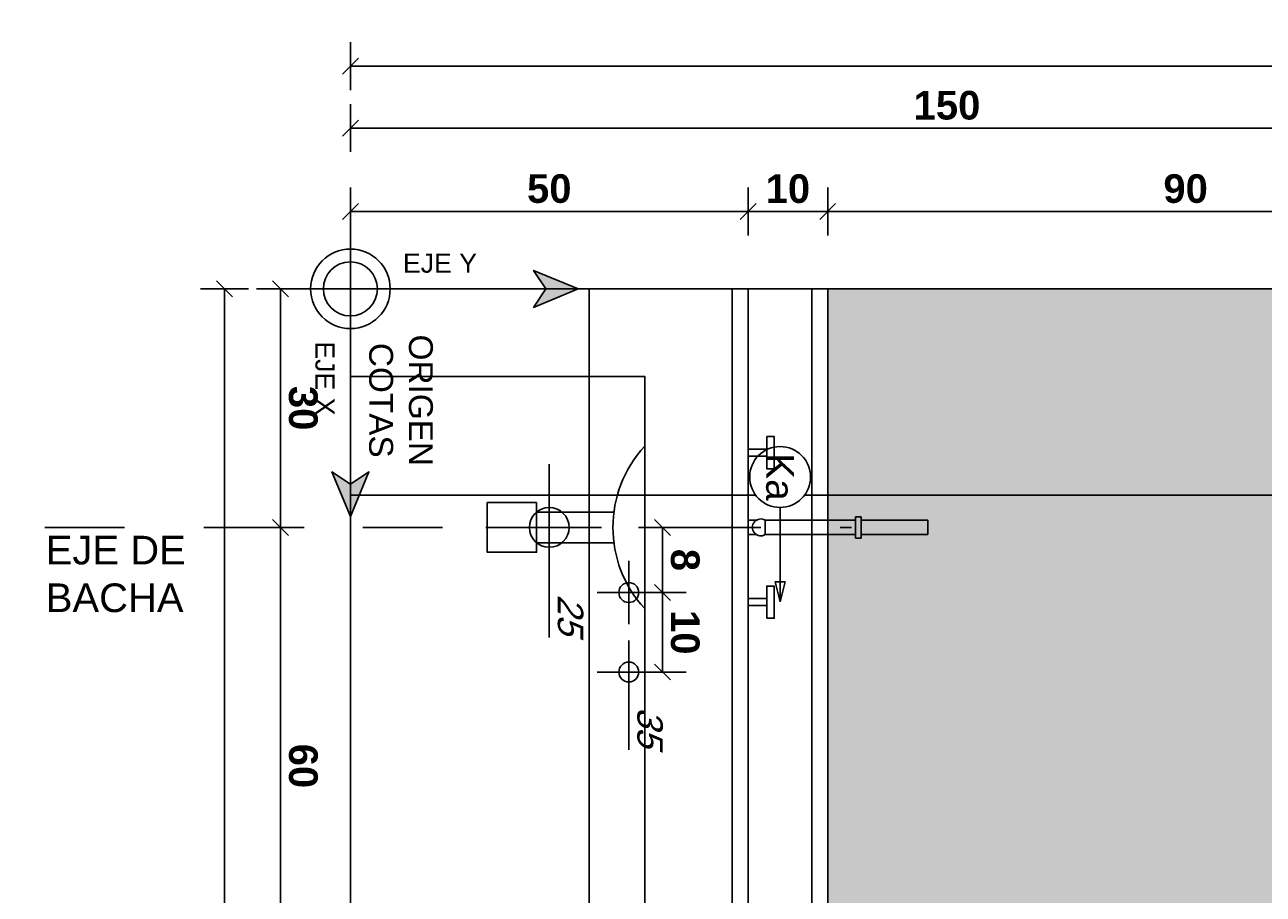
# Model space of a CAD drawing. Extents: x 1 to 126, y -14 to 17.
# Tile 27 of 131: x 29.1 to 30.66, y 0.81 to 1.91. Entities that reach past the tile are written whole.
import ezdxf
from ezdxf.enums import TextEntityAlignment as Align

# ---------------------------------------------------------------- set-up
doc = ezdxf.new("R2010")
doc.units = 0
doc.set_wipeout_variables(frame=1)
doc.header["$PDMODE"] = 3
doc.linetypes.add('DASHDOT', pattern=[1, 0.5, -0.25, 0, -0.25])
for name, color, linetype in [('A EQUIPAMIENTO FIJO', 1, 'Continuous'), ('A-ALBA-0', 9, 'Continuous'), ('A-ALBA-1', 1, 'Continuous'), ('A-ALBA-2', 2, 'Continuous'), ('A-ALBA-3', 3, 'Continuous'), ('A-ANNO-SIMB @ 20', 2, 'Continuous'), ('A-ANNO-SIMB-AXIS @ 20', 1, 'Continuous'), ('A-ANOT-COTA-ACUM', 1, 'Continuous'), ('A-ANOT-COTA-PARC', 1, 'Continuous'), ('A-ANOT-TTEC', 2, 'Continuous')]:
    doc.layers.add(name, color=color, linetype=linetype)
doc.layers.add('A-ALBA-4', color=2, linetype='Continuous', lineweight=25)
doc.styles.add('BIS-COTA', font='swissb.ttf')
doc.styles.add('BIS-COTA-ACUM', font='swissi.ttf', dxfattribs={"oblique": 20})
doc.styles.add('BIS-TXT', font='swiss.ttf')
doc.styles.add('E5-10', font='micross.ttf', dxfattribs={"height": 0.015})
doc.styles.add('E5-100', font='micross.ttf')
doc.dimstyles.new('BIS-COTA-ACUM', dxfattribs={"dimscale": 0.9, "dimtxt": 0.0016, "dimasz": 0.001, "dimexe": 0.0035, "dimexo": 0, "dimgap": 0.0005, "dimtad": 1, "dimdec": 1, "dimlfac": 100, "dimrnd": 1, "dimzin": 9, "dimdsep": 46, "dimtxsty": 'BIS-COTA-ACUM', "dimblk1": 'MARK1', "dimblk2": 'MARK2', "dimsah": 1, "dimcen": 0, "dimclrd": 1, "dimclre": 256, "dimclrt": 256, "dimaunit": 1, "dimadec": 0, "dimazin": 0, "dimtfac": 1, "dimtdec": 1, "dimtix": 1, "dimtmove": 2, "dimatfit": 3, "dimldrblk": 'MARK1', "dimfxl": 1, "dimtolj": 1, "dimarcsym": 1})
doc.dimstyles.new('BIS-COTA-PARC', dxfattribs={"dimscale": 0, "dimtxt": 0.0018, "dimasz": 0.001, "dimexe": 0.0015, "dimexo": 0, "dimgap": 0.0005, "dimtad": 1, "dimdec": 0, "dimlfac": 100, "dimzin": 9, "dimdsep": 46, "dimtxsty": 'BIS-COTA', "dimblk": 'OBLIQUE', "dimcen": 2.5, "dimclrd": 256, "dimclre": 251, "dimclrt": 2, "dimadec": 1, "dimazin": 2, "dimtfac": 1, "dimtdec": 0, "dimtix": 1, "dimtmove": 2, "dimatfit": 3, "dimldrblk": 'DOT', "dimfxl": 0.0015, "dimfxlon": 1, "dimtolj": 1, "dimtzin": 0, "dimarcsym": 0})

# ---------------------------------------------------------------- blocks, each defined once
blk = doc.blocks.new('*U54')
blk.add_lwpolyline([(-0.007846, 0), (-0.006596, 0.000312), (-0.006596, -0.000313)], close=True)
blk.add_wipeout([(0, -0.001913), (0.000299, -0.00189), (0.000591, -0.00182), (0.000869, -0.001705), (0.001125, -0.001548), (0.001353, -0.001353), (0.001548, -0.001125), (0.001705, -0.000869), (0.00182, -0.000591), (0.00189, -0.000299), (0.001913, 0), (0.00189, 0.000299), (0.00182, 0.000591), (0.001705, 0.000869), (0.001548, 0.001125), (0.001353, 0.001353), (0.001125, 0.001548), (0.000869, 0.001705), (0.000591, 0.00182), (0.000299, 0.00189), (0, 0.001913), (-0.000299, 0.00189), (-0.000591, 0.00182), (-0.000869, 0.001705), (-0.001125, 0.001548), (-0.001353, 0.001353), (-0.001548, 0.001125), (-0.001705, 0.000869), (-0.00182, 0.000591), (-0.00189, 0.000299), (-0.001913, 0), (-0.00189, -0.000299), (-0.00182, -0.000591), (-0.001705, -0.000869), (-0.001548, -0.001125), (-0.001353, -0.001353), (-0.001125, -0.001548), (-0.000869, -0.001705), (-0.000591, -0.00182), (-0.000299, -0.00189)])
at = {"linetype": 'Continuous'}
blk.add_line((-0.007846, 0), (-0.001913, 0), dxfattribs=at)
blk.add_circle((0, 0), 0.001913)
at = {"color": 1, "linetype": 'Continuous', "style": 'E5-100'}
blk.add_attdef('LETRA', text='', height=0.00175, dxfattribs=at).set_placement((0, 0), align=Align.MIDDLE_CENTER)
blk = doc.blocks.new('A-ANNO-DET-EJE')
for points in [[(0, 0.014314), (-0.001164, 0.011511), (0, 0.012284), (0.001164, 0.011511)], [(0.014314, 0), (0.011511, 0.001164), (0.012284, 0), (0.011511, -0.001164)]]:
    blk.add_hatch(color=0).paths.add_polyline_path(points)
at = {"color": 0}
for p, q in [((0, -0.004), (0, 0.012284)), ((-0.004, 0), (0.012284, 0))]:
    blk.add_line(p, q, dxfattribs=at)
for points in [[(0, 0.014314), (-0.001164, 0.011511), (0, 0.012284), (0.001164, 0.011511)], [(0.014314, 0), (0.011511, 0.001164), (0.012284, 0), (0.011511, -0.001164)]]:
    blk.add_lwpolyline(points, close=True, dxfattribs=at)
at = {"color": 0, "ltscale": 1.5}
for radius in [0.0025, 0.0017]:
    blk.add_circle((0, 0), radius, dxfattribs=at)
at = {"color": 0, "insert": (-0.001, 0.0033), "char_height": 0.0012, "width": 0.01172766, "attachment_point": 7, "rotation": 90, "style": 'E5-10'}
blk.add_mtext('{\\fArial|b0|i0|c238|p34;EJE Y}', dxfattribs=at)
at = {"color": 0, "style": 'E5-10'}
for s, insert, char_height, width, attachment_point in [('{\\fArial|b0|i0|c238|p34;ORIGEN\\fArial|b0|i0|c0|p34;\\P\\fArial|b0|i0|c238|p34;COTAS}', (0.007005, 0.00317), 0.0015, 0.00985848, 5), ('{\\fArial|b0|i0|c238|p34;EJE X}', (0.0033, -0.001), 0.0012, 0.01172766, 1)]:
    blk.add_mtext(s, dxfattribs=dict(at, insert=insert, char_height=char_height, width=width, attachment_point=attachment_point))
blk = doc.blocks.new('BIS-TOMA-AGUA')
at = {"linetype": 'DASHDOT', "ltscale": 0.03}
for p, q in [((0, -0.03984), (0, 0.03984)), ((-0.03984, 0), (0.03984, 0))]:
    blk.add_line(p, q, dxfattribs=at)
blk.add_circle((0, 0), 0.0125)
blk = doc.blocks.new('_Oblique')
at = {"color": 0, "lineweight": -2}
blk.add_line((-0.5, -0.5), (0.5, 0.5), dxfattribs=at)
blk = doc.blocks.new('*D303')
at = {"layer": 'A-ANOT-COTA-PARC', "color": 251, "lineweight": -2, "transparency": 16777216}
for p, q in [((29.4561, 1.5762), (29.3961, 1.5762)), ((29.4561, 1.2762), (29.3961, 1.2762))]:
    blk.add_line(p, q, dxfattribs=at)
at = {"layer": 'A-ANOT-COTA-PARC', "lineweight": -2, "transparency": 16777216}
blk.add_line((29.4261, 1.5762), (29.4261, 1.2762), dxfattribs=at)
at = {"layer": 'Defpoints', "color": 0, "transparency": 16777216}
for p in [(29.5141, 1.5762), (29.4261, 1.2762), (29.5141, 1.2762)]:
    blk.add_point(p, dxfattribs=at)
at = {"layer": 'A-ANOT-COTA-PARC', "lineweight": -2, "transparency": 16777216, "xscale": 0.02, "yscale": 0.02, "zscale": 0.02}
for p, rotation in [((29.4261, 1.5762), 90), ((29.4261, 1.2762), 270)]:
    blk.add_blockref('_Oblique', p, dxfattribs=dict(at, rotation=rotation))
at = {"layer": 'A-ANOT-COTA-PARC', "color": 2, "transparency": 16777216, "insert": (29.4546, 1.4262), "char_height": 0.036, "attachment_point": 5, "rotation": 270, "style": 'BIS-COTA'}
blk.add_mtext('\\A1;30', dxfattribs=at)
blk = doc.blocks.new('_Dot')
at = {"color": 0, "linetype": 'ByBlock', "lineweight": -2}
blk.add_line((-0.5, 0), (-1, 0), dxfattribs=at)
at = {"color": 0, "linetype": 'ByBlock', "const_width": 0.5}
blk.add_lwpolyline([(-0.25, 0, 1), (0.25, 0, 1)], format="xyb", close=True, dxfattribs=at)
blk = doc.blocks.new('*D304')
at = {"layer": 'A-ANOT-COTA-PARC', "color": 251, "lineweight": -2, "transparency": 16777216}
for p, q in [((29.4561, 1.2762), (29.3961, 1.2762)), ((29.4561, 0.6762), (29.3961, 0.6762))]:
    blk.add_line(p, q, dxfattribs=at)
at = {"layer": 'A-ANOT-COTA-PARC', "lineweight": -2, "transparency": 16777216}
blk.add_line((29.4261, 1.2762), (29.4261, 0.6762), dxfattribs=at)
at = {"layer": 'Defpoints', "color": 0, "transparency": 16777216}
for p in [(29.5141, 1.2762), (29.4261, 0.6762), (29.5141, 0.6762)]:
    blk.add_point(p, dxfattribs=at)
at = {"layer": 'A-ANOT-COTA-PARC', "lineweight": -2, "transparency": 16777216, "xscale": 0.02, "yscale": 0.02, "zscale": 0.02}
for p, rotation in [((29.4261, 1.2762), 90), ((29.4261, 0.6762), 270)]:
    blk.add_blockref('_Oblique', p, dxfattribs=dict(at, rotation=rotation))
at = {"layer": 'A-ANOT-COTA-PARC', "color": 2, "transparency": 16777216, "insert": (29.4547, 0.9762), "char_height": 0.036, "attachment_point": 5, "rotation": 270, "style": 'BIS-COTA'}
blk.add_mtext('\\A1;60', dxfattribs=at)
blk = doc.blocks.new('*D306')
at = {"layer": 'A-ANOT-COTA-PARC', "color": 251, "lineweight": -2, "transparency": 16777216}
for p, q in [((29.3858, 1.5762), (29.3258, 1.5762)), ((29.3858, -2.3238), (29.3258, -2.3238))]:
    blk.add_line(p, q, dxfattribs=at)
at = {"layer": 'A-ANOT-COTA-PARC', "lineweight": -2, "transparency": 16777216}
blk.add_line((29.3558, -2.3238), (29.3558, 1.5762), dxfattribs=at)
at = {"layer": 'Defpoints', "color": 0, "transparency": 16777216}
for p in [(29.3558, 1.5762), (29.5141, 1.5762), (29.5141, -2.3238)]:
    blk.add_point(p, dxfattribs=at)
at = {"layer": 'A-ANOT-COTA-PARC', "lineweight": -2, "transparency": 16777216, "xscale": 0.02, "yscale": 0.02, "zscale": 0.02}
for p, rotation in [((29.3558, 1.5762), 90), ((29.3558, -2.3238), 270)]:
    blk.add_blockref('_Oblique', p, dxfattribs=dict(at, rotation=rotation))
at = {"layer": 'A-ANOT-COTA-PARC', "color": 2, "transparency": 16777216, "insert": (29.3843, -0.3738), "char_height": 0.036, "attachment_point": 5, "rotation": 270, "style": 'BIS-COTA'}
blk.add_mtext('\\A1;390', dxfattribs=at)
blk = doc.blocks.new('*D311')
at = {"layer": 'A-ANOT-COTA-PARC', "color": 251, "lineweight": -2, "transparency": 16777216}
for p, q in [((29.8763, 1.1943), (29.9363, 1.1943)), ((29.8763, 1.0943), (29.9363, 1.0943))]:
    blk.add_line(p, q, dxfattribs=at)
at = {"layer": 'A-ANOT-COTA-PARC', "lineweight": -2, "transparency": 16777216}
blk.add_line((29.9063, 1.1943), (29.9063, 1.0943), dxfattribs=at)
at = {"layer": 'Defpoints', "color": 0, "transparency": 16777216}
for p in [(29.8641, 1.1943), (29.8641, 1.0943), (29.9063, 1.0943)]:
    blk.add_point(p, dxfattribs=at)
at = {"layer": 'A-ANOT-COTA-PARC', "lineweight": -2, "transparency": 16777216, "xscale": 0.02, "yscale": 0.02, "zscale": 0.02}
for p, rotation in [((29.9063, 1.1943), 90), ((29.9063, 1.0943), 270)]:
    blk.add_blockref('_Oblique', p, dxfattribs=dict(at, rotation=rotation))
at = {"layer": 'A-ANOT-COTA-PARC', "color": 2, "transparency": 16777216, "insert": (29.9348, 1.1443), "char_height": 0.036, "attachment_point": 5, "rotation": 270, "style": 'BIS-COTA'}
blk.add_mtext('\\A1;10', dxfattribs=at)
blk = doc.blocks.new('*D312')
at = {"layer": 'A-ANOT-COTA-PARC', "color": 251, "lineweight": -2, "transparency": 16777216}
for p, q in [((29.8763, 1.2762), (29.9363, 1.2762)), ((29.8763, 1.1943), (29.9363, 1.1943))]:
    blk.add_line(p, q, dxfattribs=at)
at = {"layer": 'A-ANOT-COTA-PARC', "lineweight": -2, "transparency": 16777216}
blk.add_line((29.9063, 1.1943), (29.9063, 1.2762), dxfattribs=at)
at = {"layer": 'Defpoints', "color": 0, "transparency": 16777216}
for p in [(29.8641, 1.2762), (29.9063, 1.2762), (29.8641, 1.1943)]:
    blk.add_point(p, dxfattribs=at)
at = {"layer": 'A-ANOT-COTA-PARC', "lineweight": -2, "transparency": 16777216, "xscale": 0.02, "yscale": 0.02, "zscale": 0.02}
for p, rotation in [((29.9063, 1.2762), 90), ((29.9063, 1.1943), 270)]:
    blk.add_blockref('_Oblique', p, dxfattribs=dict(at, rotation=rotation))
at = {"layer": 'A-ANOT-COTA-PARC', "color": 2, "transparency": 16777216, "insert": (29.9348, 1.2353), "char_height": 0.036, "attachment_point": 5, "rotation": 270, "style": 'BIS-COTA'}
blk.add_mtext('\\A1;8', dxfattribs=at)
blk = doc.blocks.new('*D313')
at = {"layer": 'A-ANOT-COTA-ACUM', "lineweight": -2, "transparency": 16777216}
blk.add_line((29.7641, 1.2762), (29.7641, 1.1378), dxfattribs=at)
at = {"layer": 'Defpoints', "color": 0, "transparency": 16777216}
for p in [(25.0807, 1.8885), (29.7641, 1.2762), (29.7641, 1.2063)]:
    blk.add_point(p, dxfattribs=at)
at = {"layer": 'A-ANOT-COTA-ACUM', "transparency": 16777216, "insert": (29.7906, 1.167), "char_height": 0.032, "attachment_point": 5, "rotation": 270, "style": 'BIS-COTA-ACUM'}
blk.add_mtext('\\A1;25', dxfattribs=at)
blk = doc.blocks.new('MARK1')
at = {"color": 0}
for p, q in [((1, 0), (-1, 0)), ((0, 1.5), (0, -1.5))]:
    blk.add_line(p, q, dxfattribs=at)
blk.add_lwpolyline([(0.5, 0.5), (-0.5, -0.5)], dxfattribs=at)
blk = doc.blocks.new('MARK2')
at = {"color": 0}
for p, q in [((1, 0), (-1, 0)), ((0, 1.5), (0, -1.5))]:
    blk.add_line(p, q, dxfattribs=at)
blk.add_lwpolyline([(0.5, 0.5), (-0.5, -0.5)], dxfattribs=at)
blk = doc.blocks.new('*D314')
at = {"layer": 'A-ANOT-COTA-ACUM', "lineweight": -2, "transparency": 16777216}
blk.add_line((29.8641, 1.0943), (29.8641, 0.9963), dxfattribs=at)
at = {"layer": 'Defpoints', "color": 0, "transparency": 16777216}
for p in [(25.0807, 1.8885), (29.8641, 1.0943, -0.0001), (29.8641, 1.0647, -0.0001)]:
    blk.add_point(p, dxfattribs=at)
at = {"layer": 'A-ANOT-COTA-ACUM', "transparency": 16777216, "insert": (29.8906, 1.0255), "char_height": 0.032, "attachment_point": 5, "rotation": 270, "style": 'BIS-COTA-ACUM'}
blk.add_mtext('\\A1;35', dxfattribs=at)
blk = doc.blocks.new('*D315')
at = {"layer": 'A-ANOT-COTA-ACUM', "lineweight": -2, "transparency": 16777216}
blk.add_line((29.7641, 0.6762), (29.7641, 0.5378), dxfattribs=at)
at = {"layer": 'Defpoints', "color": 0, "transparency": 16777216}
for p in [(25.0807, 1.2885), (29.7641, 0.6762), (29.7641, 0.6063)]:
    blk.add_point(p, dxfattribs=at)
at = {"layer": 'A-ANOT-COTA-ACUM', "transparency": 16777216, "insert": (29.7906, 0.567), "char_height": 0.032, "attachment_point": 5, "rotation": 270, "style": 'BIS-COTA-ACUM'}
blk.add_mtext('\\A1;25', dxfattribs=at)
blk = doc.blocks.new('*D316')
at = {"layer": 'A-ANOT-COTA-ACUM', "lineweight": -2, "transparency": 16777216}
blk.add_line((29.8641, 0.4943), (29.8641, 0.3963), dxfattribs=at)
at = {"layer": 'Defpoints', "color": 0, "transparency": 16777216}
for p in [(25.0807, 1.2885), (29.8641, 0.4943, -0.0001), (29.8641, 0.4647, -0.0001)]:
    blk.add_point(p, dxfattribs=at)
at = {"layer": 'A-ANOT-COTA-ACUM', "transparency": 16777216, "insert": (29.8906, 0.4255), "char_height": 0.032, "attachment_point": 5, "rotation": 270, "style": 'BIS-COTA-ACUM'}
blk.add_mtext('\\A1;35', dxfattribs=at)
blk = doc.blocks.new('*D331')
at = {"layer": 'A-ANOT-COTA-ACUM', "lineweight": -2, "transparency": 16777216}
blk.add_line((30.6541, -1.4691), (30.4549, -1.4691), dxfattribs=at)
at = {"layer": 'Defpoints', "color": 0, "transparency": 16777216}
for p in [(29.5141, 1.5762), (30.5477, -1.4691), (30.6541, -1.4691)]:
    blk.add_point(p, dxfattribs=at)
at = {"layer": 'A-ANOT-COTA-ACUM', "transparency": 16777216, "insert": (30.4963, -1.4426), "char_height": 0.032, "attachment_point": 5, "style": 'BIS-COTA-ACUM'}
blk.add_mtext('\\A1;305', dxfattribs=at)
blk = doc.blocks.new('*D332')
at = {"layer": 'A-ANOT-COTA-ACUM', "lineweight": -2, "transparency": 16777216}
blk.add_line((30.7141, -1.4291), (30.7141, -1.2861), dxfattribs=at)
at = {"layer": 'Defpoints', "color": 0, "transparency": 16777216}
for p in [(29.5141, 1.5762), (30.7141, -1.3746), (30.7141, -1.4291)]:
    blk.add_point(p, dxfattribs=at)
at = {"layer": 'A-ANOT-COTA-ACUM', "transparency": 16777216, "insert": (30.7406, -1.3253), "char_height": 0.032, "attachment_point": 5, "rotation": 270, "style": 'BIS-COTA-ACUM'}
blk.add_mtext('\\A1;120', dxfattribs=at)
blk = doc.blocks.new('*D522')
at = {"layer": 'A-ANOT-COTA-PARC', "color": 251, "lineweight": -2, "transparency": 16777216}
for p, q in [((29.5141, 1.6435), (29.5141, 1.7035)), ((30.0141, 1.6435), (30.0141, 1.7035))]:
    blk.add_line(p, q, dxfattribs=at)
at = {"layer": 'A-ANOT-COTA-PARC', "lineweight": -2, "transparency": 16777216}
blk.add_line((29.5141, 1.6735), (30.0141, 1.6735), dxfattribs=at)
at = {"layer": 'Defpoints', "color": 0, "transparency": 16777216}
for p in [(30.0141, 1.6735), (29.5141, 1.5762), (30.0141, 1.5762)]:
    blk.add_point(p, dxfattribs=at)
at = {"layer": 'A-ANOT-COTA-PARC', "lineweight": -2, "transparency": 16777216, "xscale": 0.02, "yscale": 0.02, "zscale": 0.02, "rotation": 180}
blk.add_blockref('_Oblique', (29.5141, 1.6735), dxfattribs=at)
at = {"layer": 'A-ANOT-COTA-PARC', "lineweight": -2, "transparency": 16777216, "xscale": 0.02, "yscale": 0.02, "zscale": 0.02}
blk.add_blockref('_Oblique', (30.0141, 1.6735), dxfattribs=at)
at = {"layer": 'A-ANOT-COTA-PARC', "color": 2, "transparency": 16777216, "insert": (29.7641, 1.7021), "char_height": 0.036, "attachment_point": 5, "style": 'BIS-COTA'}
blk.add_mtext('\\A1;50', dxfattribs=at)
blk = doc.blocks.new('*D523')
at = {"layer": 'A-ANOT-COTA-PARC', "color": 251, "lineweight": -2, "transparency": 16777216}
for p, q in [((30.0141, 1.6435), (30.0141, 1.7035)), ((30.1141, 1.6435), (30.1141, 1.7035))]:
    blk.add_line(p, q, dxfattribs=at)
at = {"layer": 'A-ANOT-COTA-PARC', "lineweight": -2, "transparency": 16777216}
blk.add_line((30.0141, 1.6735), (30.1141, 1.6735), dxfattribs=at)
at = {"layer": 'Defpoints', "color": 0, "transparency": 16777216}
for p in [(30.1141, 1.6735), (30.0141, 1.5762), (30.1141, 1.5762)]:
    blk.add_point(p, dxfattribs=at)
at = {"layer": 'A-ANOT-COTA-PARC', "lineweight": -2, "transparency": 16777216, "xscale": 0.02, "yscale": 0.02, "zscale": 0.02, "rotation": 180}
blk.add_blockref('_Oblique', (30.0141, 1.6735), dxfattribs=at)
at = {"layer": 'A-ANOT-COTA-PARC', "lineweight": -2, "transparency": 16777216, "xscale": 0.02, "yscale": 0.02, "zscale": 0.02}
blk.add_blockref('_Oblique', (30.1141, 1.6735), dxfattribs=at)
at = {"layer": 'A-ANOT-COTA-PARC', "color": 2, "transparency": 16777216, "insert": (30.0641, 1.702), "char_height": 0.036, "attachment_point": 5, "style": 'BIS-COTA'}
blk.add_mtext('\\A1;10', dxfattribs=at)
blk = doc.blocks.new('*D524')
at = {"layer": 'A-ANOT-COTA-PARC', "color": 251, "lineweight": -2, "transparency": 16777216}
for p, q in [((30.1141, 1.6435), (30.1141, 1.7035)), ((31.0141, 1.6435), (31.0141, 1.7035))]:
    blk.add_line(p, q, dxfattribs=at)
at = {"layer": 'A-ANOT-COTA-PARC', "lineweight": -2, "transparency": 16777216}
blk.add_line((30.1141, 1.6735), (31.0141, 1.6735), dxfattribs=at)
at = {"layer": 'Defpoints', "color": 0, "transparency": 16777216}
for p in [(31.0141, 1.6735), (30.1141, 1.5762), (31.0141, 1.5762)]:
    blk.add_point(p, dxfattribs=at)
at = {"layer": 'A-ANOT-COTA-PARC', "lineweight": -2, "transparency": 16777216, "xscale": 0.02, "yscale": 0.02, "zscale": 0.02, "rotation": 180}
blk.add_blockref('_Oblique', (30.1141, 1.6735), dxfattribs=at)
at = {"layer": 'A-ANOT-COTA-PARC', "lineweight": -2, "transparency": 16777216, "xscale": 0.02, "yscale": 0.02, "zscale": 0.02}
blk.add_blockref('_Oblique', (31.0141, 1.6735), dxfattribs=at)
at = {"layer": 'A-ANOT-COTA-PARC', "color": 2, "transparency": 16777216, "insert": (30.5641, 1.7021), "char_height": 0.036, "attachment_point": 5, "style": 'BIS-COTA'}
blk.add_mtext('\\A1;90', dxfattribs=at)
blk = doc.blocks.new('*D525')
at = {"layer": 'A-ANOT-COTA-PARC', "color": 251, "lineweight": -2, "transparency": 16777216}
for p, q in [((29.5141, 1.7484), (29.5141, 1.8084)), ((31.0141, 1.7484), (31.0141, 1.8084))]:
    blk.add_line(p, q, dxfattribs=at)
at = {"layer": 'A-ANOT-COTA-PARC', "lineweight": -2, "transparency": 16777216}
blk.add_line((29.5141, 1.7784), (31.0141, 1.7784), dxfattribs=at)
at = {"layer": 'Defpoints', "color": 0, "transparency": 16777216}
for p in [(31.0141, 1.7784), (29.5141, 1.5762), (31.0141, 1.5762)]:
    blk.add_point(p, dxfattribs=at)
at = {"layer": 'A-ANOT-COTA-PARC', "lineweight": -2, "transparency": 16777216, "xscale": 0.02, "yscale": 0.02, "zscale": 0.02, "rotation": 180}
blk.add_blockref('_Oblique', (29.5141, 1.7784), dxfattribs=at)
at = {"layer": 'A-ANOT-COTA-PARC', "lineweight": -2, "transparency": 16777216, "xscale": 0.02, "yscale": 0.02, "zscale": 0.02}
blk.add_blockref('_Oblique', (31.0141, 1.7784), dxfattribs=at)
at = {"layer": 'A-ANOT-COTA-PARC', "color": 2, "transparency": 16777216, "insert": (30.2641, 1.8069), "char_height": 0.036, "attachment_point": 5, "style": 'BIS-COTA'}
blk.add_mtext('\\A1;150', dxfattribs=at)
blk = doc.blocks.new('*D527')
at = {"layer": 'A-ANOT-COTA-PARC', "color": 251, "lineweight": -2, "transparency": 16777216}
for p, q in [((29.5141, 1.8263), (29.5141, 1.8863)), ((31.9142, 1.8263), (31.9142, 1.8863))]:
    blk.add_line(p, q, dxfattribs=at)
at = {"layer": 'A-ANOT-COTA-PARC', "lineweight": -2, "transparency": 16777216}
blk.add_line((31.9142, 1.8563), (29.5141, 1.8563), dxfattribs=at)
at = {"layer": 'Defpoints', "color": 0, "transparency": 16777216}
for p in [(29.5141, 1.8563), (31.9142, 1.5912), (29.5141, 1.5762)]:
    blk.add_point(p, dxfattribs=at)
at = {"layer": 'A-ANOT-COTA-PARC', "lineweight": -2, "transparency": 16777216, "xscale": 0.02, "yscale": 0.02, "zscale": 0.02, "rotation": 180}
blk.add_blockref('_Oblique', (29.5141, 1.8563), dxfattribs=at)
at = {"layer": 'A-ANOT-COTA-PARC', "lineweight": -2, "transparency": 16777216, "xscale": 0.02, "yscale": 0.02, "zscale": 0.02}
blk.add_blockref('_Oblique', (31.9142, 1.8563), dxfattribs=at)
at = {"layer": 'A-ANOT-COTA-PARC', "color": 2, "transparency": 16777216, "insert": (30.7141, 1.8847), "char_height": 0.036, "attachment_point": 5, "style": 'BIS-COTA'}
blk.add_mtext('\\A1;240', dxfattribs=at)

msp = doc.modelspace()

# ---------------------------------------------------------------- hatches: boundary and pattern name
at = {"layer": 'A-ALBA-0'}
h = msp.add_hatch(dxfattribs=at)
h.set_pattern_fill('_USER', color=256, scale=0.6, angle=180, pattern_type=0)
h.set_pattern_definition([(180, (29.5141, -0.4838), (-9e-16, -0.6), [])])
h.paths.add_polyline_path([(31.0141, 1.5762), (29.5141, 1.5762), (29.5141, -0.4585), (31.0141, -0.4585)])
h = msp.add_hatch(dxfattribs=at)
h.set_pattern_fill('_USER', color=256, scale=0.3, angle=270, pattern_type=0)
h.set_pattern_definition([(270, (31.0141, -0.9344), (0.3, -4e-16), [])])
h.paths.add_polyline_path([(31.0141, -0.4838), (29.5141, -0.4838), (29.5141, 1.5762), (29.9441, 1.5762), (29.9441, -0.2238), (31.0141, -0.2238)])
at = {"layer": 'A-ALBA-1'}
h = msp.add_hatch(dxfattribs=at)
h.set_pattern_fill('DOTS', color=256, scale=0.01, angle=450)
h.set_pattern_definition([(90, (24.914115, -2.62511), (-0.015875, 0.0079375), [0, -0.015875])])
h.paths.add_polyline_path([(30.1141, 1.5762), (31.0141, 1.5762), (31.0141, -0.2238), (30.1141, -0.2238)])

# ---------------------------------------------------------------- linework, layer by layer
at = {"layer": 'A EQUIPAMIENTO FIJO'}
for p, q in [((30.1491, 1.2627), (30.1491, 1.2897)), ((30.1491, 1.2897), (30.1563, 1.2897)), ((30.1563, 1.2627), (30.1563, 1.2897)), ((30.1563, 1.2852), (30.2401, 1.2852)), ((30.2401, 1.2672), (30.2401, 1.2852)), ((30.1491, 1.2627), (30.1563, 1.2627)), ((30.1563, 1.2672), (30.2401, 1.2672))]:
    msp.add_line(p, q, dxfattribs=at)
at = {"layer": 'A EQUIPAMIENTO FIJO', "color": 252}
msp.add_lwpolyline([(29.7481, 1.3074), (29.6862, 1.3074), (29.6862, 1.2449), (29.7481, 1.2449)], close=True, dxfattribs=at)
msp.add_lwpolyline([(29.8453, 1.2953), (29.7481, 1.2953), (29.7481, 1.257), (29.8453, 1.257)], dxfattribs=at)
at = {"layer": 'A EQUIPAMIENTO FIJO', "color": 252, "ltscale": 0.4}
msp.add_arc((29.9944, 1.2762), 0.1503, 137.2133, 222.7867, dxfattribs=at)
at = {"layer": 'A-ALBA-1'}
msp.add_lwpolyline([(30.1141, 1.5762), (31.0141, 1.5762), (31.0141, -0.2238), (30.1141, -0.2238)], close=True, dxfattribs=at)
at = {"layer": 'A-ALBA-2'}
msp.add_lwpolyline([(29.9941, 1.5762), (29.5141, 1.5762), (29.5141, 1.4662), (29.8841, 1.4662), (29.8841, -0.1138), (29.5141, -0.1138), (29.5141, -0.2238), (29.9941, -0.2238)], close=True, dxfattribs=at)

# ---------------------------------------------------------------- block references
at = {"layer": 'A-ALBA-3', "xscale": -1.999999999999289, "yscale": 1.999999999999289, "zscale": 1.999999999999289, "rotation": 180}
msp.add_blockref('BIS-TOMA-AGUA', (29.7641, 1.2762), dxfattribs=at)
at = {"layer": 'A-ALBA-3', "rotation": 179.9999999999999}
msp.add_blockref('BIS-TOMA-AGUA', (29.8641, 1.1943), dxfattribs=at)
msp.add_blockref('BIS-TOMA-AGUA', (29.8641, 1.1943), dxfattribs=at)
at = {"layer": 'A-ALBA-3', "xscale": -1, "rotation": 359.9999999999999}
msp.add_blockref('BIS-TOMA-AGUA', (29.8641, 1.0943), dxfattribs=at)
at = {"layer": 'A-ANNO-SIMB-AXIS @ 20', "xscale": 20, "yscale": 20, "zscale": 20, "rotation": 270.0000000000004}
msp.add_blockref('A-ANNO-DET-EJE', (29.5141, 1.5762), dxfattribs=at)

# ---------------------------------------------------------------- texts
at = {"layer": 'A-ANOT-TTEC', "insert": (29.1311, 1.1692), "char_height": 0.036, "attachment_point": 7, "style": 'BIS-TXT'}
msp.add_mtext_dynamic_manual_height_columns('EJE DE\\PBACHA', width=0.605992, gutter_width=0.025, heights=[0], dxfattribs=at)

# ---------------------------------------------------------------- dimensions: what is measured, and where the dimension line sits
at = {"layer": 'A-ANOT-COTA-ACUM'}
for feature_location, offset, origin, text, picture, middle in [((29.7641, 1.2762), (0, -0.0699), (25.0807, 1.8885), '25', '*D313', (29.7906, 1.167)), ((29.8641, 1.0943, -0.0001), (0, -0.0296), (25.0807, 1.8885), '35', '*D314', (29.8906, 1.0255)), ((29.7641, 0.6762), (0, -0.0699), (25.0807, 1.2885), '25', '*D315', (29.7906, 0.567)), ((29.8641, 0.4943, -0.0001), (0, -0.0296), (25.0807, 1.2885), '35', '*D316', (29.8906, 0.4255))]:
    dim = msp.add_ordinate_dim(feature_location=feature_location, offset=offset, dtype=0, origin=origin, text=text, dimstyle='BIS-COTA-ACUM', override={"dimscale": 0, "dimtix": 1, "dimtofl": 1, "dimtmove": 2, "dimatfit": 3}, dxfattribs=at)
    dim.commit()
    dim.dimension.update_dxf_attribs({"geometry": picture, "text_midpoint": middle})
at = {"layer": 'A-ANOT-COTA-PARC'}
for base, p1, p2, picture, middle in [((29.5141, 1.8563), (31.9142, 1.5912), (29.5141, 1.5762), '*D527', (30.7141, 1.8847)), ((31.0141, 1.7784), (29.5141, 1.5762), (31.0141, 1.5762), '*D525', (30.2641, 1.8069)), ((30.0141, 1.6735), (29.5141, 1.5762), (30.0141, 1.5762), '*D522', (29.7641, 1.7021)), ((30.1141, 1.6735), (30.0141, 1.5762), (30.1141, 1.5762), '*D523', (30.0641, 1.702)), ((31.0141, 1.6735), (30.1141, 1.5762), (31.0141, 1.5762), '*D524', (30.5641, 1.7021))]:
    dim = msp.add_linear_dim(base=base, p1=p1, p2=p2, dimstyle='BIS-COTA-PARC', override={"dimscale": 0, "dimtix": 1, "dimtofl": 1, "dimtmove": 2, "dimatfit": 3}, dxfattribs=at)
    dim.commit()
    dim.dimension.update_dxf_attribs({"geometry": picture, "text_midpoint": middle})
for base, p1, p2, picture, middle in [((29.3558, 1.5762), (29.5141, -2.3238), (29.5141, 1.5762), '*D306', (29.3843, -0.3738)), ((29.4261, 1.2762), (29.5141, 1.5762), (29.5141, 1.2762), '*D303', (29.4546, 1.4262)), ((29.4261, 0.6762), (29.5141, 1.2762), (29.5141, 0.6762), '*D304', (29.4547, 0.9762)), ((29.9063, 1.2762), (29.8641, 1.1943), (29.8641, 1.2762), '*D312', (29.9348, 1.2353)), ((29.9063, 1.0943), (29.8641, 1.1943), (29.8641, 1.0943), '*D311', (29.9348, 1.1443))]:
    dim = msp.add_linear_dim(base=base, p1=p1, p2=p2, angle=270, dimstyle='BIS-COTA-PARC', override={"dimscale": 0, "dimtix": 1, "dimtofl": 1, "dimtmove": 2, "dimatfit": 3}, dxfattribs=at)
    dim.commit()
    dim.dimension.update_dxf_attribs({"geometry": picture, "text_midpoint": middle})

# ---------------------------------------------------------------- next in the draw order: block references
at = {"layer": 'A-ANNO-SIMB @ 20', "linetype": 'Continuous'}
ref = msp.add_blockref('*U54', (30.0543, 1.3396), dxfattribs=dict(at, xscale=-20, yscale=20, zscale=20, rotation=269.9999999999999))
ref.add_attrib('LETRA', 'Ka', dxfattribs={"layer": '0', "color": 1, "linetype": 'Continuous', "height": 0.035, "rotation": 270, "style": 'E5-100'}).set_placement((30.0543, 1.3396), align=Align.MIDDLE_CENTER)

# ---------------------------------------------------------------- next in the draw order: linework, layer by layer
at = {"color": 1}
for points in [[(30.0375, 1.3905), (30.047, 1.3905), (30.047, 1.35), (30.0375, 1.35)], [(30.0141, 1.3658), (30.0375, 1.3658), (30.0375, 1.3746), (30.0141, 1.3746)], [(30.0375, 1.1619), (30.047, 1.1619), (30.047, 1.2025), (30.0375, 1.2025)], [(30.0141, 1.1866), (30.0375, 1.1866), (30.0375, 1.1778), (30.0141, 1.1778)]]:
    msp.add_lwpolyline(points, close=True, dxfattribs=at)
at = {"layer": 'A EQUIPAMIENTO FIJO'}
for p, q in [((30.0141, 1.2852), (30.0245, 1.2852)), ((30.0357, 1.2852), (30.1491, 1.2852)), ((30.0357, 1.2672), (30.0357, 1.2852)), ((30.0141, 1.2672), (30.0245, 1.2672)), ((30.0357, 1.2672), (30.1491, 1.2672))]:
    msp.add_line(p, q, dxfattribs=at)
msp.add_arc((30.0301, 1.2762), 0.0106, 58.1092, 301.8908, dxfattribs=at)
at = {"layer": 'A-ALBA-2', "linetype": 'DASHDOT', "ltscale": 0.1}
msp.add_line((29.1299, 1.2762), (30.144, 1.2762), dxfattribs=at)
at = {"layer": 'A-ALBA-2'}
msp.add_lwpolyline([(30.0141, -0.2238), (29.9941, -0.2238), (29.9941, 1.5762), (30.0141, 1.5762)], dxfattribs=at)
msp.add_lwpolyline([(30.0941, 1.5762), (30.0141, 1.5762), (30.0141, -0.2238), (30.0941, -0.2238)], close=True, dxfattribs=at)
at = {"layer": 'A-ALBA-4'}
msp.add_lwpolyline([(29.5141, 1.5762), (31.0141, 1.5762), (31.0141, 1.5912), (32.8724, 1.5912), (32.5542, -2.3388), (31.0141, -2.3388), (31.0141, -2.3238), (29.5141, -2.3238)], close=True, dxfattribs=at)

# ---------------------------------------------------------------- next in the draw order: dimensions: what is measured, and where the dimension line sits
at = {"layer": 'A-ANOT-COTA-ACUM'}
for feature_location, offset, dtype, picture, middle in [((30.6541, -1.4691), (-0.1064, 0), 1, '*D331', (30.4963, -1.4426)), ((30.7141, -1.4291), (0, 0.0545), 0, '*D332', (30.7406, -1.3253))]:
    dim = msp.add_ordinate_dim(feature_location=feature_location, offset=offset, dtype=dtype, origin=(29.5141, 1.5762), dimstyle='BIS-COTA-ACUM', override={"dimscale": 0, "dimtix": 1, "dimtofl": 1, "dimtmove": 2, "dimatfit": 3}, dxfattribs=at)
    dim.commit()
    dim.dimension.update_dxf_attribs({"geometry": picture, "text_midpoint": middle})

doc.saveas('drawing.dxf')
